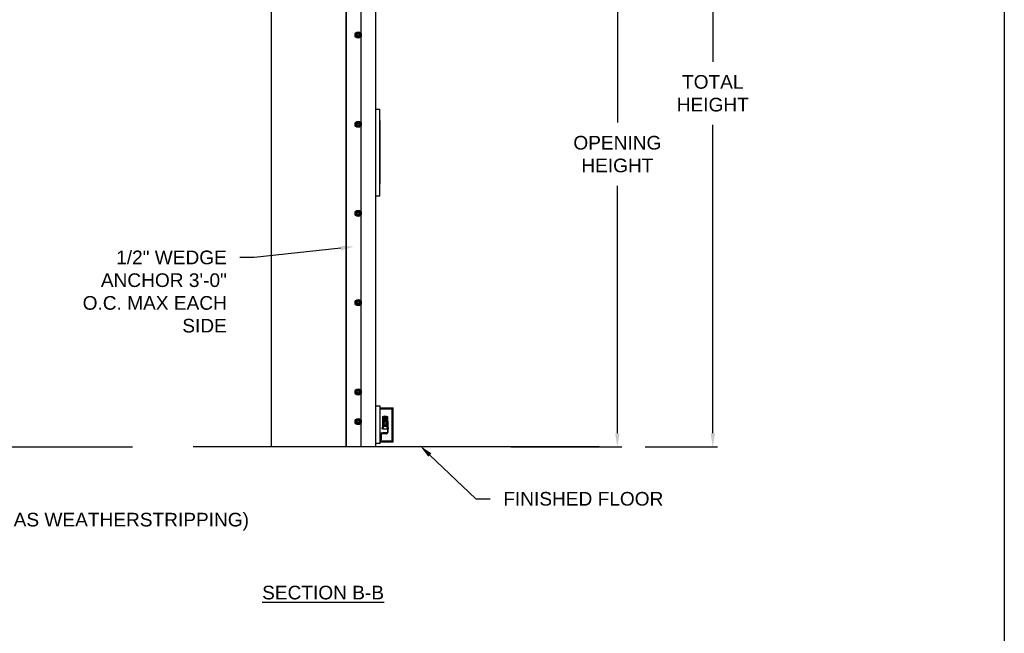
# Model space of a CAD drawing. Header units: inches. Extents: x 170 to 312, y 215 to 248.
# Tile 209 of 256: x 280.95 to 287.71, y 219.13 to 223.35. Entities that reach past the tile are written whole.
import ezdxf
from ezdxf import colors
from ezdxf.entities.mleader import LeaderData, LeaderLine
from ezdxf.math import Vec2, Vec3

# ---------------------------------------------------------------- set-up
doc = ezdxf.new("R2010")
doc.units = ezdxf.units.IN
doc.header["$LTSCALE"] = 0.25
doc.header["$MEASUREMENT"] = 0
doc.layers.add('ANNOTATIONS', color=1, linetype='Continuous')
doc.layers.add('MOTOR LH', color=7, linetype='Continuous')
doc.styles.add('ARIAL', font='arial.ttf', dxfattribs={"height": 0.09375})
doc.dimstyles.new('STANDARD$0', dxfattribs={"dimtxt": 0.09375, "dimasz": 0.09375, "dimexe": 0.03125, "dimexo": 0.046875, "dimgap": 0.09, "dimtad": 0, "dimtih": 1, "dimtoh": 1, "dimdec": 4, "dimzin": 0, "dimdsep": 46, "dimtxsty": 'ARIAL', "dimcen": 0.09, "dimadec": 0, "dimazin": 0, "dimtfac": 1, "dimtdec": 4, "dimtofl": 0, "dimtmove": 0, "dimatfit": 1, "dimfxl": 1, "dimtolj": 1, "dimtzin": 0, "dimarcsym": 0})

# ---------------------------------------------------------------- blocks, each defined once
blk = doc.blocks.new('*D128')
at = {"layer": 'ANNOTATIONS', "color": 0, "lineweight": -2, "transparency": 16777216}
for p, q in [((283.2412, 224.4367), (285.0872, 224.4367)), ((285.0559, 224.343), (285.0559, 222.6434)), ((285.0559, 220.5089), (285.0559, 222.2085)), ((284.3254, 220.4151), (285.0872, 220.4151))]:
    blk.add_line(p, q, dxfattribs=at)
at = {"layer": 'ANNOTATIONS', "color": 0, "transparency": 16777216}
for points in [[(285.0403, 224.343), (285.0716, 224.343), (285.0559, 224.4367)], [(285.0403, 220.5089), (285.0716, 220.5089), (285.0559, 220.4151)]]:
    blk.add_solid(points, dxfattribs=at)
at = {"layer": 'defpoints', "color": 0, "transparency": 16777216}
for p in [(283.1944, 224.4367), (284.2785, 220.4151), (285.0559, 220.4151)]:
    blk.add_point(p, dxfattribs=at)
at = {"layer": 'ANNOTATIONS', "color": 0, "transparency": 16777216, "insert": (285.0559, 222.4259), "char_height": 0.09375, "attachment_point": 5, "style": 'ARIAL'}
blk.add_mtext('\\A1;OPENING\\PHEIGHT', dxfattribs=at)
blk = doc.blocks.new('*D129')
at = {"layer": 'ANNOTATIONS', "color": 0, "lineweight": -2, "transparency": 16777216}
for p, q in [((283.2412, 225.2727), (285.7422, 225.2727)), ((285.7109, 225.179), (285.7109, 223.0613)), ((285.7109, 220.5089), (285.7109, 222.6265)), ((285.2458, 220.4151), (285.7422, 220.4151))]:
    blk.add_line(p, q, dxfattribs=at)
at = {"layer": 'ANNOTATIONS', "color": 0, "transparency": 16777216}
for points in [[(285.6953, 225.179), (285.7266, 225.179), (285.7109, 225.2727)], [(285.6953, 220.5089), (285.7266, 220.5089), (285.7109, 220.4151)]]:
    blk.add_solid(points, dxfattribs=at)
at = {"layer": 'defpoints', "color": 0, "transparency": 16777216}
for p in [(283.1944, 225.2727), (285.1989, 220.4151), (285.7109, 220.4151)]:
    blk.add_point(p, dxfattribs=at)
at = {"layer": 'ANNOTATIONS', "color": 0, "transparency": 16777216, "insert": (285.7109, 222.8439), "char_height": 0.09375, "attachment_point": 5, "style": 'ARIAL'}
blk.add_mtext('\\A1;TOTAL\\PHEIGHT', dxfattribs=at)

msp = doc.modelspace()

# ---------------------------------------------------------------- linework, layer by layer
at = {"layer": 'defpoints'}
msp.add_lwpolyline([(287.7119, 214.75854), (268.24203, 214.75854), (268.24203, 227.49365), (287.7119, 227.49365)], close=True, dxfattribs=at)
at = {"layer": 'MOTOR LH'}
for p, q in [((282.67873, 225.91347), (282.67873, 220.41511)), ((283.19436, 220.41511), (283.19436, 225.91347)), ((283.19618, 220.41779), (283.19618, 225.22508)), ((283.29838, 220.41779), (283.29838, 225.22508)), ((283.39844, 220.41779), (283.39844, 224.60767)), ((283.39844, 222.73482), (283.42339, 222.73482)), ((283.42339, 222.73482), (283.42339, 222.13734)), ((283.42339, 222.66107), (283.42446, 222.66107)), ((283.42446, 222.66107), (283.42446, 222.21824)), ((283.42552, 222.65682), (283.42446, 222.65682)), ((283.42552, 222.65682), (283.42552, 222.2225)), ((283.42339, 222.21824), (283.42446, 222.21824)), ((283.42552, 222.2225), (283.42446, 222.2225)), ((283.42339, 222.13734), (283.39844, 222.13734)), ((283.42728, 220.69471), (283.39748, 220.69471)), ((283.42728, 220.43923), (283.42728, 220.69471)), ((283.42728, 220.68406), (283.51708, 220.68406)), ((283.42728, 220.67766), (283.51068, 220.67766)), ((283.51068, 220.45628), (283.51068, 220.67766)), ((283.51708, 220.44987), (283.51708, 220.68406)), ((283.45272, 220.59182), (283.4435, 220.57585)), ((283.44517, 220.62346), (283.4787, 220.62346)), ((283.44517, 220.57875), (283.44517, 220.62346)), ((283.44517, 220.61639), (283.44651, 220.61676)), ((283.44651, 220.60258), (283.44517, 220.6027)), ((283.44651, 220.62346), (283.44651, 220.60258)), ((283.44651, 220.61676), (283.47736, 220.61676)), ((283.45053, 220.60258), (283.44651, 220.60258)), ((283.44785, 220.60258), (283.44785, 220.58495)), ((283.45791, 220.61542), (283.45053, 220.61676)), ((283.45053, 220.61676), (283.45053, 220.58815)), ((283.45791, 220.60201), (283.45053, 220.60258)), ((283.45456, 220.62682), (283.45121, 220.62346)), ((283.45272, 220.59182), (283.45395, 220.58968)), ((283.47115, 220.59182), (283.45272, 220.59182)), ((283.45456, 220.62682), (283.45858, 220.62682)), ((283.45791, 220.59213), (283.45683, 220.59182)), ((283.45791, 220.61542), (283.46596, 220.61542)), ((283.45791, 220.61542), (283.45791, 220.59213)), ((283.46596, 220.60201), (283.45791, 220.60201)), ((283.45858, 220.62682), (283.46193, 220.62346)), ((283.46529, 220.62682), (283.46193, 220.62346)), ((283.46529, 220.62682), (283.46931, 220.62682)), ((283.47333, 220.61676), (283.46596, 220.61542)), ((283.46596, 220.61542), (283.46596, 220.59213)), ((283.47333, 220.60258), (283.46596, 220.60201)), ((283.46704, 220.59182), (283.46596, 220.59213)), ((283.46931, 220.62682), (283.47266, 220.62346)), ((283.47115, 220.59182), (283.46992, 220.58968)), ((283.48037, 220.57585), (283.47115, 220.59182)), ((283.47333, 220.61676), (283.47333, 220.58815)), ((283.47736, 220.60258), (283.47333, 220.60258)), ((283.47602, 220.58495), (283.47602, 220.60258)), ((283.47736, 220.60258), (283.47736, 220.62346)), ((283.47736, 220.61676), (283.4787, 220.61639)), ((283.4787, 220.6027), (283.47736, 220.60258)), ((283.4787, 220.62346), (283.4787, 220.57875)), ((283.4787, 220.59074), (283.48071, 220.59074)), ((283.48071, 220.59074), (283.48071, 220.51497)), ((283.44048, 220.54568), (283.44048, 220.54031)), ((283.4435, 220.57585), (283.44597, 220.57585)), ((283.4435, 220.57585), (283.45272, 220.55989)), ((283.44517, 220.53629), (283.44517, 220.57295)), ((283.4787, 220.53629), (283.44517, 220.53629)), ((283.44785, 220.55775), (283.44635, 220.53629)), ((283.44785, 220.56676), (283.44785, 220.55775)), ((283.44785, 220.55775), (283.47602, 220.55775)), ((283.45395, 220.56203), (283.45272, 220.55989)), ((283.45272, 220.55989), (283.47115, 220.55989)), ((283.47115, 220.55989), (283.46992, 220.56203)), ((283.47115, 220.55989), (283.48037, 220.57585)), ((283.47602, 220.55775), (283.47602, 220.56676)), ((283.47752, 220.53629), (283.47602, 220.55775)), ((283.48037, 220.57585), (283.4779, 220.57585)), ((283.4787, 220.57295), (283.4787, 220.51497)), ((283.48445, 220.54561), (283.48446, 220.54562)), ((283.42728, 220.51161), (283.47838, 220.51161)), ((283.42755, 220.46052), (283.42728, 220.46052)), ((283.42728, 220.45628), (283.51068, 220.45628)), ((283.43369, 220.49908), (283.43369, 220.46665)), ((283.47225, 220.50521), (283.43982, 220.50521)), ((283.44517, 220.51161), (283.44517, 220.51363)), ((283.44517, 220.51363), (283.47736, 220.51363)), ((283.47838, 220.51161), (283.47838, 220.51134)), ((273.90125, 220.41511), (281.72765, 220.41511)), ((284.93129, 220.41511), (282.14476, 220.41511)), ((283.19618, 220.41779), (283.39844, 220.41779)), ((283.42728, 220.43923), (283.39748, 220.43923)), ((283.42728, 220.44987), (283.51708, 220.44987))]:
    msp.add_line(p, q, dxfattribs=at)
at = {"layer": 'MOTOR LH', "flags": 128}
for points in [[(283.48482, 220.54362), (283.4848, 220.54361), (283.48477, 220.54361), (283.48474, 220.54361), (283.48469, 220.5436), (283.48464, 220.5436), (283.48458, 220.54359), (283.48452, 220.54359), (283.48445, 220.54358)], [(283.48445, 220.54241), (283.48452, 220.54241), (283.48458, 220.5424), (283.48464, 220.54239), (283.48469, 220.54239), (283.48474, 220.54239), (283.48477, 220.54238), (283.4848, 220.54238), (283.48482, 220.54238)]]:
    msp.add_lwpolyline(points, dxfattribs=at)
at = {"layer": 'MOTOR LH'}
for centre, radius in [((283.27709, 223.2451), 0.02129), ((283.27709, 223.2451), 0.01277), ((283.27709, 223.2451), 0.00852), ((283.27709, 223.2451), 0.0075), ((283.27709, 222.63195), 0.02129), ((283.27709, 222.63195), 0.01277), ((283.27709, 222.63195), 0.00852), ((283.27709, 222.63195), 0.0075), ((283.27709, 222.0188), 0.02129), ((283.27709, 222.0188), 0.01277), ((283.27709, 222.0188), 0.00852), ((283.27709, 222.0188), 0.0075), ((283.27709, 221.40564), 0.02129), ((283.27709, 221.40564), 0.01277), ((283.27709, 221.40564), 0.00852), ((283.27709, 221.40564), 0.0075), ((283.27709, 220.79249), 0.02129), ((283.27709, 220.79249), 0.01277), ((283.27709, 220.79249), 0.00852), ((283.27709, 220.79249), 0.0075), ((283.27709, 220.58811), 0.02129), ((283.27709, 220.58811), 0.01277), ((283.27709, 220.58811), 0.00852), ((283.27709, 220.58811), 0.0075), ((283.46193, 220.57585), 0.01597), ((283.46193, 220.57585), 0.00738), ((283.46193, 220.57585), 0.00671)]:
    msp.add_circle(centre, radius, dxfattribs=at)
for centre, radius, start, end in [((283.46193, 220.57585), 0.01676, 132.269594, 167.730406), ((283.46193, 220.57585), 0.01676, 12.269594, 47.730406), ((283.46193, 220.57585), 0.01676, 192.269594, 227.730406), ((283.46193, 220.57585), 0.01676, 252.269594, 287.730406), ((283.46193, 220.57585), 0.01676, 312.269594, 347.730406), ((283.4827, 220.54772), 0.000644, 35.783043, 90), ((283.4827, 220.53828), 0.000644, 270, 324.216957), ((283.47615, 220.543), 0.00872, 17.528167, 35.783043), ((283.47615, 220.543), 0.00872, 324.216957, 342.471833), ((283.4761, 220.543), 0.00875, 4.056065, 17.367813), ((283.47405, 220.543), 0.01042, 356.787808, 3.212192), ((283.4761, 220.543), 0.00875, 342.632118, 355.944005), ((283.4964, 220.55526), 0.01908, 231.2107, 231.273727), ((283.42755, 220.46665), 0.00613, 270, 0), ((283.43982, 220.49908), 0.00613, 90, 180), ((283.47225, 220.51134), 0.00613, 270, 0), ((283.47736, 220.51497), 0.00335, 270, 0), ((283.47736, 220.51497), 0.00134, 270, 0)]:
    msp.add_arc(centre, radius, start, end, dxfattribs=at)
for points, knots in [([(283.2707, 223.25617), (283.2698, 223.25565), (283.26798, 223.2546), (283.26587, 223.25338), (283.26466, 223.25268), (283.26431, 223.25248)], [0, 0, 0, 0, 0.4063029, 0.8272597, 1, 1, 1, 1]), ([(283.26431, 223.2451), (283.26431, 223.24527), (283.26431, 223.24638), (283.26431, 223.24844), (283.26431, 223.25072), (283.26431, 223.25204), (283.26431, 223.25248)], [0, 0, 0, 0, 0.0665057, 0.4352989, 0.8145616, 1, 1, 1, 1]), ([(283.26431, 223.23773), (283.26431, 223.23835), (283.26431, 223.23983), (283.26431, 223.24229), (283.26431, 223.24416), (283.26431, 223.2451)], [0, 0, 0, 0, 0.2654559, 0.628086, 1, 1, 1, 1]), ([(283.26431, 223.23773), (283.2653, 223.23715), (283.26733, 223.23599), (283.26954, 223.23471), (283.27067, 223.23406), (283.2707, 223.23404)], [0, 0, 0, 0, 0.4843391, 0.98632, 1, 1, 1, 1]), ([(283.27709, 223.25985), (283.27609, 223.25928), (283.27407, 223.25811), (283.27186, 223.25684), (283.27073, 223.25618), (283.2707, 223.25617)], [0, 0, 0, 0, 0.4843396, 0.98632, 1, 1, 1, 1]), ([(283.2707, 223.23404), (283.27159, 223.23352), (283.27341, 223.23247), (283.27553, 223.23125), (283.27673, 223.23056), (283.27709, 223.23035)], [0, 0, 0, 0, 0.40629018, 0.82727519, 1, 1, 1, 1]), ([(283.28347, 223.25617), (283.28258, 223.25668), (283.28076, 223.25773), (283.27864, 223.25895), (283.27744, 223.25965), (283.27709, 223.25985)], [0, 0, 0, 0, 0.40630307, 0.82725964, 1, 1, 1, 1]), ([(283.28347, 223.25617), (283.28258, 223.25668), (283.28076, 223.25773), (283.27864, 223.25895), (283.27744, 223.25965), (283.27709, 223.25985)], [0, 0, 0, 0, 0.4062953, 0.8272611, 1, 1, 1, 1]), ([(283.27709, 223.23035), (283.27808, 223.23093), (283.2801, 223.23209), (283.28231, 223.23337), (283.28344, 223.23402), (283.28347, 223.23404)], [0, 0, 0, 0, 0.48432975, 0.98634069, 1, 1, 1, 1]), ([(283.27709, 223.23035), (283.27808, 223.23093), (283.2801, 223.23209), (283.28231, 223.23337), (283.28344, 223.23402), (283.28347, 223.23404)], [0, 0, 0, 0, 0.4843389, 0.9863397, 1, 1, 1, 1]), ([(283.28986, 223.25248), (283.28887, 223.25305), (283.28684, 223.25422), (283.28463, 223.25549), (283.2835, 223.25615), (283.28347, 223.25617)], [0, 0, 0, 0, 0.4843391, 0.98632, 1, 1, 1, 1]), ([(283.28986, 223.25248), (283.28887, 223.25305), (283.28684, 223.25422), (283.28463, 223.25549), (283.2835, 223.25615), (283.28347, 223.25617)], [0, 0, 0, 0, 0.4843494, 0.9863201, 1, 1, 1, 1]), ([(283.28347, 223.23404), (283.28437, 223.23456), (283.28619, 223.23561), (283.2883, 223.23683), (283.28951, 223.23753), (283.28986, 223.23773)], [0, 0, 0, 0, 0.4063026, 0.8272793, 1, 1, 1, 1]), ([(283.28347, 223.23404), (283.28437, 223.23456), (283.28619, 223.23561), (283.2883, 223.23683), (283.28951, 223.23753), (283.28986, 223.23773)], [0, 0, 0, 0, 0.4062946, 0.8272804, 1, 1, 1, 1]), ([(283.28986, 223.2451), (283.28986, 223.24527), (283.28986, 223.24638), (283.28986, 223.24844), (283.28986, 223.25072), (283.28986, 223.25204), (283.28986, 223.25248)], [0, 0, 0, 0, 0.0665057, 0.4352989, 0.8145616, 1, 1, 1, 1]), ([(283.28986, 223.23773), (283.28986, 223.23835), (283.28986, 223.23983), (283.28986, 223.24229), (283.28986, 223.24416), (283.28986, 223.2451)], [0, 0, 0, 0, 0.2654559, 0.628086, 1, 1, 1, 1]), ([(283.28986, 223.23773), (283.28986, 223.23835), (283.28986, 223.23983), (283.28986, 223.24229), (283.28986, 223.24416), (283.28986, 223.2451)], [0, 0, 0, 0, 0.2654541, 0.6280925, 1, 1, 1, 1]), ([(283.2707, 222.64301), (283.2698, 222.6425), (283.26798, 222.64145), (283.26587, 222.64022), (283.26466, 222.63953), (283.26431, 222.63933)], [0, 0, 0, 0, 0.4063027, 0.8272695, 1, 1, 1, 1]), ([(283.26431, 222.63195), (283.26431, 222.63212), (283.26431, 222.63322), (283.26431, 222.63529), (283.26431, 222.63756), (283.26431, 222.63889), (283.26431, 222.63933)], [0, 0, 0, 0, 0.0665254, 0.43527, 0.8145456, 1, 1, 1, 1]), ([(283.26431, 222.62457), (283.26431, 222.6252), (283.26431, 222.62668), (283.26431, 222.62914), (283.26431, 222.631), (283.26431, 222.63195)], [0, 0, 0, 0, 0.2654611, 0.6280578, 1, 1, 1, 1]), ([(283.26431, 222.62457), (283.2653, 222.624), (283.26733, 222.62283), (283.26954, 222.62156), (283.27067, 222.6209), (283.2707, 222.62089)], [0, 0, 0, 0, 0.4843391, 0.98632, 1, 1, 1, 1]), ([(283.27709, 222.6467), (283.27609, 222.64613), (283.27407, 222.64496), (283.27186, 222.64368), (283.27073, 222.64303), (283.2707, 222.64301)], [0, 0, 0, 0, 0.4843346, 0.9863304, 1, 1, 1, 1]), ([(283.2707, 222.62089), (283.27159, 222.62037), (283.27341, 222.61932), (283.27553, 222.6181), (283.27673, 222.6174), (283.27709, 222.6172)], [0, 0, 0, 0, 0.4062965, 0.8272672, 1, 1, 1, 1]), ([(283.28347, 222.64301), (283.28258, 222.64353), (283.28076, 222.64458), (283.27864, 222.6458), (283.27744, 222.6465), (283.27709, 222.6467)], [0, 0, 0, 0, 0.4062967, 0.8272676, 1, 1, 1, 1]), ([(283.28347, 222.64301), (283.28258, 222.64353), (283.28076, 222.64458), (283.27864, 222.6458), (283.27744, 222.6465), (283.27709, 222.6467)], [0, 0, 0, 0, 0.406289, 0.8272691, 1, 1, 1, 1]), ([(283.27709, 222.6172), (283.27808, 222.61777), (283.2801, 222.61894), (283.28231, 222.62022), (283.28344, 222.62087), (283.28347, 222.62089)], [0, 0, 0, 0, 0.4843348, 0.9863303, 1, 1, 1, 1]), ([(283.27709, 222.6172), (283.27808, 222.61777), (283.2801, 222.61894), (283.28231, 222.62022), (283.28344, 222.62087), (283.28347, 222.62089)], [0, 0, 0, 0, 0.484344, 0.9863293, 1, 1, 1, 1]), ([(283.28986, 222.63933), (283.28887, 222.6399), (283.28684, 222.64107), (283.28463, 222.64234), (283.2835, 222.643), (283.28347, 222.64301)], [0, 0, 0, 0, 0.4843289, 0.98632, 1, 1, 1, 1]), ([(283.28986, 222.63933), (283.28887, 222.6399), (283.28684, 222.64107), (283.28463, 222.64234), (283.2835, 222.643), (283.28347, 222.64301)], [0, 0, 0, 0, 0.4843392, 0.9863201, 1, 1, 1, 1]), ([(283.28347, 222.62089), (283.28437, 222.6214), (283.28619, 222.62245), (283.2883, 222.62368), (283.28951, 222.62437), (283.28986, 222.62457)], [0, 0, 0, 0, 0.4062924, 0.8272695, 1, 1, 1, 1]), ([(283.28347, 222.62089), (283.28437, 222.6214), (283.28619, 222.62245), (283.2883, 222.62368), (283.28951, 222.62437), (283.28986, 222.62457)], [0, 0, 0, 0, 0.4062844, 0.8272706, 1, 1, 1, 1]), ([(283.28986, 222.63195), (283.28986, 222.63212), (283.28986, 222.63322), (283.28986, 222.63529), (283.28986, 222.63756), (283.28986, 222.63889), (283.28986, 222.63933)], [0, 0, 0, 0, 0.0665254, 0.43527, 0.8145456, 1, 1, 1, 1]), ([(283.28986, 222.62457), (283.28986, 222.6252), (283.28986, 222.62668), (283.28986, 222.62914), (283.28986, 222.631), (283.28986, 222.63195)], [0, 0, 0, 0, 0.2654611, 0.6280578, 1, 1, 1, 1]), ([(283.28986, 222.62457), (283.28986, 222.6252), (283.28986, 222.62668), (283.28986, 222.62914), (283.28986, 222.631), (283.28986, 222.63195)], [0, 0, 0, 0, 0.2654593, 0.6280643, 1, 1, 1, 1]), ([(283.2707, 222.02986), (283.2698, 222.02934), (283.26798, 222.02829), (283.26587, 222.02707), (283.26466, 222.02637), (283.26431, 222.02617)], [0, 0, 0, 0, 0.4062926, 0.8272597, 1, 1, 1, 1]), ([(283.26431, 222.0188), (283.26431, 222.01897), (283.26431, 222.02007), (283.26431, 222.02213), (283.26431, 222.02441), (283.26431, 222.02574), (283.26431, 222.02617)], [0, 0, 0, 0, 0.0665463, 0.4352904, 0.8145654, 1, 1, 1, 1]), ([(283.26431, 222.01142), (283.26431, 222.01205), (283.26431, 222.01352), (283.26431, 222.01599), (283.26431, 222.01785), (283.26431, 222.0188)], [0, 0, 0, 0, 0.2654613, 0.6280785, 1, 1, 1, 1]), ([(283.26431, 222.01142), (283.2653, 222.01085), (283.26733, 222.00968), (283.26954, 222.0084), (283.27067, 222.00775), (283.2707, 222.00773)], [0, 0, 0, 0, 0.484334, 0.9863304, 1, 1, 1, 1]), ([(283.27709, 222.03355), (283.27609, 222.03297), (283.27407, 222.03181), (283.27186, 222.03053), (283.27073, 222.02988), (283.2707, 222.02986)], [0, 0, 0, 0, 0.4843397, 0.9863305, 1, 1, 1, 1]), ([(283.2707, 222.00773), (283.27159, 222.00722), (283.27341, 222.00617), (283.27553, 222.00495), (283.27673, 222.00425), (283.27709, 222.00405)], [0, 0, 0, 0, 0.4063027, 0.827269, 1, 1, 1, 1]), ([(283.28347, 222.02986), (283.28258, 222.03038), (283.28076, 222.03143), (283.27864, 222.03265), (283.27744, 222.03334), (283.27709, 222.03355)], [0, 0, 0, 0, 0.4062928, 0.8272596, 1, 1, 1, 1]), ([(283.28347, 222.02986), (283.28258, 222.03038), (283.28076, 222.03143), (283.27864, 222.03265), (283.27744, 222.03334), (283.27709, 222.03355)], [0, 0, 0, 0, 0.406285, 0.8272611, 1, 1, 1, 1]), ([(283.27709, 222.00405), (283.27808, 222.00462), (283.2801, 222.00579), (283.28231, 222.00706), (283.28344, 222.00772), (283.28347, 222.00773)], [0, 0, 0, 0, 0.4843298, 0.98632, 1, 1, 1, 1]), ([(283.27709, 222.00405), (283.27808, 222.00462), (283.2801, 222.00579), (283.28231, 222.00706), (283.28344, 222.00772), (283.28347, 222.00773)], [0, 0, 0, 0, 0.4843389, 0.986319, 1, 1, 1, 1]), ([(283.28986, 222.02617), (283.28887, 222.02675), (283.28684, 222.02791), (283.28464, 222.02919), (283.2835, 222.02984), (283.28347, 222.02986)], [0, 0, 0, 0, 0.4843391, 0.9863305, 1, 1, 1, 1]), ([(283.28986, 222.02617), (283.28887, 222.02675), (283.28684, 222.02791), (283.28464, 222.02919), (283.2835, 222.02984), (283.28347, 222.02986)], [0, 0, 0, 0, 0.4843494, 0.9863306, 1, 1, 1, 1]), ([(283.28347, 222.00773), (283.28437, 222.00825), (283.28619, 222.0093), (283.2883, 222.01052), (283.28951, 222.01122), (283.28986, 222.01142)], [0, 0, 0, 0, 0.4062965, 0.8272677, 1, 1, 1, 1]), ([(283.28347, 222.00773), (283.28437, 222.00825), (283.28619, 222.0093), (283.2883, 222.01052), (283.28951, 222.01122), (283.28986, 222.01142)], [0, 0, 0, 0, 0.4062885, 0.8272688, 1, 1, 1, 1]), ([(283.28986, 222.0188), (283.28986, 222.01897), (283.28986, 222.02007), (283.28986, 222.02213), (283.28986, 222.02441), (283.28986, 222.02574), (283.28986, 222.02617)], [0, 0, 0, 0, 0.0665463, 0.4352904, 0.8145654, 1, 1, 1, 1]), ([(283.28986, 222.01142), (283.28986, 222.01205), (283.28986, 222.01352), (283.28986, 222.01599), (283.28986, 222.01785), (283.28986, 222.0188)], [0, 0, 0, 0, 0.2654613, 0.6280785, 1, 1, 1, 1]), ([(283.28986, 222.01142), (283.28986, 222.01205), (283.28986, 222.01352), (283.28986, 222.01599), (283.28986, 222.01785), (283.28986, 222.0188)], [0, 0, 0, 0, 0.2654595, 0.6280849, 1, 1, 1, 1]), ([(283.2707, 221.41671), (283.2698, 221.41619), (283.26798, 221.41514), (283.26587, 221.41392), (283.26466, 221.41322), (283.26431, 221.41302)], [0, 0, 0, 0, 0.4062996, 0.8272686, 1, 1, 1, 1]), ([(283.26431, 221.40564), (283.26431, 221.40581), (283.26431, 221.40692), (283.26431, 221.40898), (283.26431, 221.41126), (283.26431, 221.41258), (283.26431, 221.41302)], [0, 0, 0, 0, 0.0665352, 0.4352862, 0.8145477, 1, 1, 1, 1]), ([(283.26431, 221.39827), (283.26431, 221.39889), (283.26431, 221.40037), (283.26431, 221.40283), (283.26431, 221.4047), (283.26431, 221.40564)], [0, 0, 0, 0, 0.2654613, 0.6280785, 1, 1, 1, 1]), ([(283.26431, 221.39827), (283.2653, 221.3977), (283.26733, 221.39653), (283.26954, 221.39525), (283.27067, 221.3946), (283.2707, 221.39458)], [0, 0, 0, 0, 0.4843366, 0.9863252, 1, 1, 1, 1]), ([(283.27709, 221.42039), (283.27609, 221.41982), (283.27407, 221.41865), (283.27186, 221.41738), (283.27073, 221.41672), (283.2707, 221.41671)], [0, 0, 0, 0, 0.4843371, 0.9863252, 1, 1, 1, 1]), ([(283.28347, 221.41671), (283.28258, 221.41722), (283.28076, 221.41827), (283.27864, 221.4195), (283.27744, 221.42019), (283.27709, 221.42039)], [0, 0, 0, 0, 0.40629469, 0.8272685, 1, 1, 1, 1]), ([(283.28347, 221.41671), (283.28258, 221.41722), (283.28076, 221.41827), (283.27864, 221.4195), (283.27744, 221.42019), (283.27709, 221.42039)], [0, 0, 0, 0, 0.4062869, 0.82727, 1, 1, 1, 1]), ([(283.28986, 221.41302), (283.28887, 221.41359), (283.28684, 221.41476), (283.28464, 221.41603), (283.2835, 221.41669), (283.28347, 221.41671)], [0, 0, 0, 0, 0.4843315, 0.9863252, 1, 1, 1, 1]), ([(283.28986, 221.41302), (283.28887, 221.41359), (283.28684, 221.41476), (283.28464, 221.41603), (283.2835, 221.41669), (283.28347, 221.41671)], [0, 0, 0, 0, 0.4843418, 0.9863253, 1, 1, 1, 1]), ([(283.28347, 221.39458), (283.28437, 221.3951), (283.28619, 221.39615), (283.2883, 221.39737), (283.28951, 221.39807), (283.28986, 221.39827)], [0, 0, 0, 0, 0.4062945, 0.8272686, 1, 1, 1, 1]), ([(283.28347, 221.39458), (283.28437, 221.3951), (283.28619, 221.39615), (283.2883, 221.39737), (283.28951, 221.39807), (283.28986, 221.39827)], [0, 0, 0, 0, 0.40628648, 0.82726969, 1, 1, 1, 1]), ([(283.28986, 221.40564), (283.28986, 221.40581), (283.28986, 221.40692), (283.28986, 221.40898), (283.28986, 221.41126), (283.28986, 221.41258), (283.28986, 221.41302)], [0, 0, 0, 0, 0.0665352, 0.4352862, 0.8145477, 1, 1, 1, 1]), ([(283.28986, 221.39827), (283.28986, 221.39889), (283.28986, 221.40037), (283.28986, 221.40283), (283.28986, 221.4047), (283.28986, 221.40564)], [0, 0, 0, 0, 0.2654613, 0.6280785, 1, 1, 1, 1]), ([(283.28986, 221.39827), (283.28986, 221.39889), (283.28986, 221.40037), (283.28986, 221.40283), (283.28986, 221.4047), (283.28986, 221.40564)], [0, 0, 0, 0, 0.2654595, 0.6280849, 1, 1, 1, 1]), ([(283.2707, 221.39458), (283.27159, 221.39406), (283.27341, 221.39301), (283.27553, 221.39179), (283.27673, 221.3911), (283.27709, 221.39089)], [0, 0, 0, 0, 0.4062996, 0.8272681, 1, 1, 1, 1]), ([(283.27709, 221.39089), (283.27808, 221.39147), (283.2801, 221.39263), (283.28231, 221.39391), (283.28344, 221.39456), (283.28347, 221.39458)], [0, 0, 0, 0, 0.4843323, 0.9863252, 1, 1, 1, 1]), ([(283.27709, 221.39089), (283.27808, 221.39147), (283.2801, 221.39263), (283.28231, 221.39391), (283.28344, 221.39456), (283.28347, 221.39458)], [0, 0, 0, 0, 0.4843415, 0.9863242, 1, 1, 1, 1]), ([(283.2707, 220.80355), (283.2698, 220.80304), (283.26798, 220.80199), (283.26587, 220.80076), (283.26466, 220.80007), (283.26431, 220.79987)], [0, 0, 0, 0, 0.40629704, 0.82726861, 1, 1, 1, 1]), ([(283.26431, 220.79249), (283.26431, 220.79266), (283.26431, 220.79376), (283.26431, 220.79583), (283.26431, 220.79811), (283.26431, 220.79943), (283.26431, 220.79987)], [0, 0, 0, 0, 0.0665355, 0.4352832, 0.8145516, 1, 1, 1, 1]), ([(283.26431, 220.78512), (283.26431, 220.78574), (283.26431, 220.78722), (283.26431, 220.78968), (283.26431, 220.79155), (283.26431, 220.79249)], [0, 0, 0, 0, 0.2654613, 0.6280733, 1, 1, 1, 1]), ([(283.27709, 220.80724), (283.27609, 220.80667), (283.27407, 220.8055), (283.27186, 220.80422), (283.27073, 220.80357), (283.2707, 220.80355)], [0, 0, 0, 0, 0.4843346, 0.9863252, 1, 1, 1, 1]), ([(283.28347, 220.80355), (283.28258, 220.80407), (283.28076, 220.80512), (283.27864, 220.80634), (283.27744, 220.80704), (283.27709, 220.80724)], [0, 0, 0, 0, 0.4062973, 0.8272685, 1, 1, 1, 1]), ([(283.28347, 220.80355), (283.28258, 220.80407), (283.28076, 220.80512), (283.27864, 220.80634), (283.27744, 220.80704), (283.27709, 220.80724)], [0, 0, 0, 0, 0.4062895, 0.82727, 1, 1, 1, 1]), ([(283.28986, 220.79987), (283.28887, 220.80044), (283.28684, 220.80161), (283.28464, 220.80288), (283.2835, 220.80354), (283.28347, 220.80355)], [0, 0, 0, 0, 0.484334, 0.9863252, 1, 1, 1, 1]), ([(283.28986, 220.79987), (283.28887, 220.80044), (283.28684, 220.80161), (283.28464, 220.80288), (283.2835, 220.80354), (283.28347, 220.80355)], [0, 0, 0, 0, 0.4843443, 0.9863253, 1, 1, 1, 1]), ([(283.28986, 220.79249), (283.28986, 220.79266), (283.28986, 220.79376), (283.28986, 220.79583), (283.28986, 220.79811), (283.28986, 220.79943), (283.28986, 220.79987)], [0, 0, 0, 0, 0.0665355, 0.4352832, 0.8145516, 1, 1, 1, 1]), ([(283.28986, 220.78512), (283.28986, 220.78574), (283.28986, 220.78722), (283.28986, 220.78968), (283.28986, 220.79155), (283.28986, 220.79249)], [0, 0, 0, 0, 0.2654613, 0.6280733, 1, 1, 1, 1]), ([(283.28986, 220.78512), (283.28986, 220.78574), (283.28986, 220.78722), (283.28986, 220.78968), (283.28986, 220.79155), (283.28986, 220.79249)], [0, 0, 0, 0, 0.2654594, 0.6280798, 1, 1, 1, 1]), ([(283.26431, 220.78512), (283.2653, 220.78454), (283.26733, 220.78337), (283.26954, 220.7821), (283.27067, 220.78145), (283.2707, 220.78143)], [0, 0, 0, 0, 0.4843328, 0.9863252, 1, 1, 1, 1]), ([(283.2707, 220.78143), (283.27159, 220.78091), (283.27341, 220.77986), (283.27553, 220.77864), (283.27673, 220.77794), (283.27709, 220.77774)], [0, 0, 0, 0, 0.4062945, 0.8272656, 1, 1, 1, 1]), ([(283.27709, 220.77774), (283.27808, 220.77831), (283.2801, 220.77948), (283.28231, 220.78076), (283.28344, 220.78141), (283.28347, 220.78143)], [0, 0, 0, 0, 0.4843348, 0.9863278, 1, 1, 1, 1]), ([(283.27709, 220.77774), (283.27808, 220.77831), (283.2801, 220.77948), (283.28231, 220.78076), (283.28344, 220.78141), (283.28347, 220.78143)], [0, 0, 0, 0, 0.484344, 0.9863268, 1, 1, 1, 1]), ([(283.28347, 220.78143), (283.28437, 220.78194), (283.28619, 220.783), (283.2883, 220.78422), (283.28951, 220.78491), (283.28986, 220.78512)], [0, 0, 0, 0, 0.406296, 0.8272666, 1, 1, 1, 1]), ([(283.28347, 220.78143), (283.28437, 220.78194), (283.28619, 220.783), (283.2883, 220.78422), (283.28951, 220.78491), (283.28986, 220.78512)], [0, 0, 0, 0, 0.4062881, 0.8272677, 1, 1, 1, 1]), ([(283.2707, 220.59917), (283.2698, 220.59865), (283.26798, 220.5976), (283.26587, 220.59638), (283.26466, 220.59568), (283.26431, 220.59548)], [0, 0, 0, 0, 0.40628846, 0.82726867, 1, 1, 1, 1]), ([(283.26431, 220.58811), (283.26431, 220.58828), (283.26431, 220.58938), (283.26431, 220.59144), (283.26431, 220.59372), (283.26431, 220.59505), (283.26431, 220.59548)], [0, 0, 0, 0, 0.0665305, 0.4352817, 0.8145511, 1, 1, 1, 1]), ([(283.26431, 220.58073), (283.26431, 220.58136), (283.26431, 220.58283), (283.26431, 220.58529), (283.26431, 220.58716), (283.26431, 220.58811)], [0, 0, 0, 0, 0.2654596, 0.6280786, 1, 1, 1, 1]), ([(283.27709, 220.60286), (283.27609, 220.60228), (283.27407, 220.60112), (283.27186, 220.59984), (283.27073, 220.59919), (283.2707, 220.59917)], [0, 0, 0, 0, 0.4843437, 0.9863253, 1, 1, 1, 1]), ([(283.28347, 220.59917), (283.28258, 220.59968), (283.28076, 220.60074), (283.27864, 220.60196), (283.27744, 220.60265), (283.27709, 220.60286)], [0, 0, 0, 0, 0.4062895, 0.8272688, 1, 1, 1, 1]), ([(283.28986, 220.59548), (283.28887, 220.59605), (283.28684, 220.59722), (283.28464, 220.5985), (283.2835, 220.59915), (283.28347, 220.59917)], [0, 0, 0, 0, 0.4843438, 0.9863266, 1, 1, 1, 1]), ([(283.28986, 220.58811), (283.28986, 220.58828), (283.28986, 220.58938), (283.28986, 220.59144), (283.28986, 220.59372), (283.28986, 220.59505), (283.28986, 220.59548)], [0, 0, 0, 0, 0.0665305, 0.4352817, 0.8145511, 1, 1, 1, 1]), ([(283.28986, 220.58073), (283.28986, 220.58136), (283.28986, 220.58283), (283.28986, 220.58529), (283.28986, 220.58716), (283.28986, 220.58811)], [0, 0, 0, 0, 0.2654596, 0.6280786, 1, 1, 1, 1]), ([(283.26431, 220.58073), (283.2653, 220.58016), (283.26733, 220.57899), (283.26954, 220.57771), (283.27067, 220.57706), (283.2707, 220.57704)], [0, 0, 0, 0, 0.4843446, 0.9863259, 1, 1, 1, 1]), ([(283.2707, 220.57704), (283.27159, 220.57653), (283.27341, 220.57548), (283.27553, 220.57425), (283.27673, 220.57356), (283.27709, 220.57336)], [0, 0, 0, 0, 0.4062895, 0.8272688, 1, 1, 1, 1]), ([(283.27709, 220.57336), (283.27808, 220.57393), (283.2801, 220.5751), (283.28231, 220.57637), (283.28344, 220.57703), (283.28347, 220.57704)], [0, 0, 0, 0, 0.4843443, 0.9863259, 1, 1, 1, 1]), ([(283.28347, 220.57704), (283.28437, 220.57756), (283.28619, 220.57861), (283.2883, 220.57983), (283.28951, 220.58053), (283.28986, 220.58073)], [0, 0, 0, 0, 0.4062888, 0.8272688, 1, 1, 1, 1]), ([(283.45983, 220.56888), (283.4599, 220.5689), (283.46047, 220.56911), (283.46172, 220.56921), (283.46309, 220.56918), (283.46375, 220.56894), (283.46389, 220.56889)], [0, 0, 0, 0, 0.054228, 0.4668722, 0.8814806, 1, 1, 1, 1])]:
    msp.add_open_spline(points, degree=3, knots=knots, dxfattribs=at)
for points in [[(283.44517, 220.54568), (283.44048, 220.54568)], [(283.44048, 220.54031), (283.44517, 220.54031)], [(283.4827, 220.54836), (283.48071, 220.54836)], [(283.48071, 220.53763), (283.4827, 220.53763)]]:
    msp.add_open_spline(points, degree=1, dxfattribs=at)

# ---------------------------------------------------------------- texts
at = {"layer": 'ANNOTATIONS', "insert": (283.03616, 219.46119), "char_height": 0.09375, "width": 1.3823677, "attachment_point": 2, "style": 'ARIAL'}
msp.add_mtext('{\\LSECTION B-B}', dxfattribs=at)

# ---------------------------------------------------------------- dimensions: what is measured, and where the dimension line sits
at = {"layer": 'ANNOTATIONS'}
for base, p1, p2, text, picture, middle in [((285.71093, 220.41511), (283.19436, 225.27272), (285.19889, 220.41511), 'TOTAL\\PHEIGHT', '*D129', (285.71093, 222.84392)), ((285.05595, 220.41511), (283.19436, 224.43674), (284.27855, 220.41511), 'OPENING\\PHEIGHT', '*D128', (285.05595, 222.42592))]:
    dim = msp.add_linear_dim(base=base, p1=p1, p2=p2, angle=90, text=text, dimstyle='STANDARD$0', dxfattribs=at)
    dim.commit()
    dim.dimension.update_dxf_attribs({"geometry": picture, "text_midpoint": middle})

# ---------------------------------------------------------------- leaders
ml = msp.add_multileader_mtext('Standard', dxfattribs=at)
ml.set_content('1/2" WEDGE ANCHOR 3\'-0" O.C. MAX EACH SIDE', color=256, style='ARIAL')
ml.set_leader_properties()
ml.build(insert=Vec2(0, 0))
ml.multileader.update_dxf_attribs({"dogleg_length": 0.36, "arrow_head_size": 0.09375})
ctx = ml.context
ctx.base_point, ctx.char_height, ctx.arrow_head_size, ctx.landing_gap_size, ctx.plane_origin = Vec3(281.31277, 221.7159), 0.09375, 0.09375, 0.09, Vec3(280.41416, 221.28268)
ctx.text_align_type = 2
notes = []
notes.append((ctx, [(1, (1, 1, 0), (282.56353, 221.7159), (-1, 0), 0.09796, [(0, [(283.25021, 221.79086)], 0, [])])]))
ctx.mtext.insert, ctx.mtext.width, ctx.mtext.alignment, ctx.mtext.flow_direction = Vec3(282.37557, 221.76358), 1.0237808, 3, 5
ml = msp.add_multileader_mtext('Standard', dxfattribs=at)
ml.set_content('SAFETY EDGE\\P (ALSO SERVES AS WEATHERSTRIPPING)', color=256, style='ARIAL')
ml.set_leader_properties()
ml.build(insert=Vec2(0, 0))
ml.multileader.update_dxf_attribs({"dogleg_length": 0.36, "arrow_head_size": 0.09375})
ctx = ml.context
ctx.base_point, ctx.char_height, ctx.arrow_head_size, ctx.landing_gap_size, ctx.plane_origin = Vec3(279.78896, 220.0578), 0.09375, 0.09375, 0.09, Vec3(279.00392, 219.62457)
notes.append((ctx, [(0, (1, 1, 0), (279.691, 220.0578), (1, 0), 0.09796, [(0, [(279.30683, 220.42387)], 0, [])])]))
ctx.mtext.insert, ctx.mtext.flow_direction = Vec3(279.87896, 220.11845), 5
ml = msp.add_multileader_mtext('Standard', dxfattribs=at)
ml.set_content('FINISHED FLOOR', color=256, style='ARIAL')
ml.set_leader_properties()
ml.build(insert=Vec2(0, 0))
ml.multileader.update_dxf_attribs({"dogleg_length": 0.36, "arrow_head_size": 0.09375})
ctx = ml.context
ctx.base_point, ctx.char_height, ctx.arrow_head_size, ctx.landing_gap_size, ctx.plane_origin = Vec3(284.18296, 220.0578), 0.09375, 0.09375, 0.09, Vec3(283.39792, 219.62457)
notes.append((ctx, [(0, (1, 1, 0), (284.085, 220.0578), (1, 0), 0.09796, [(0, [(283.70083, 220.42387)], 0, [])])]))
ctx.mtext.insert, ctx.mtext.flow_direction = Vec3(284.27296, 220.10547), 5
for ctx, leaders in notes:
    for number, flags, end, landing, length, lines in leaders:
        leader = LeaderData()
        leader.index, (leader.has_last_leader_line, leader.has_dogleg_vector, leader.attachment_direction) = number, flags
        leader.last_leader_point, leader.dogleg_vector, leader.dogleg_length = Vec3(end), Vec3(landing), length
        for number, points, colour, breaks in lines:
            line = LeaderLine()
            line.index, line.vertices, line.color, line.breaks = number, Vec3.list(points), colors.encode_raw_color(colour), breaks
            leader.lines.append(line)
        ctx.leaders.append(leader)

doc.saveas('drawing.dxf')
